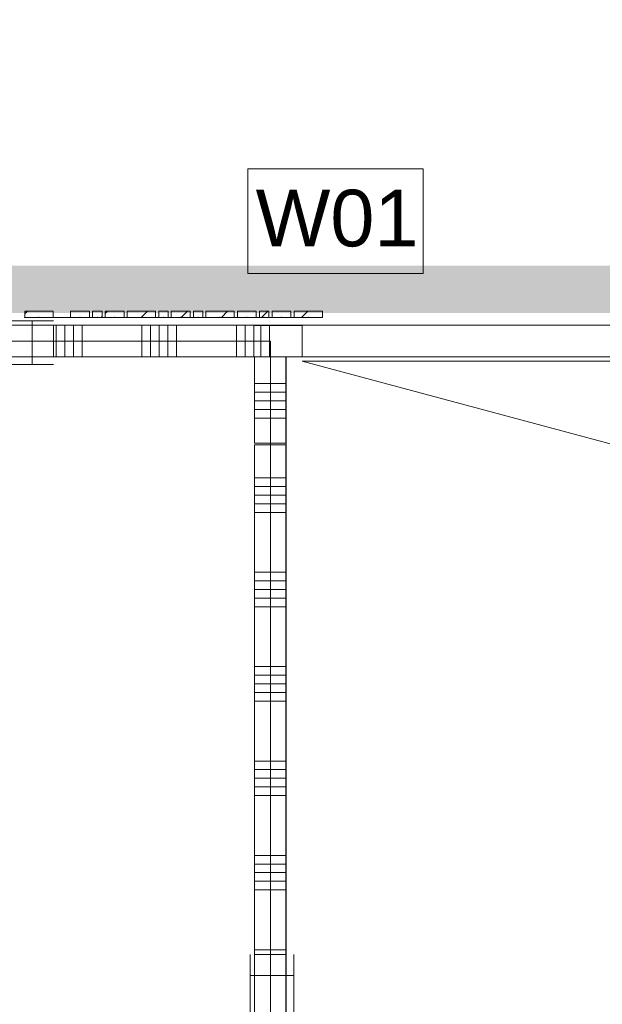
# Model space of a CAD drawing. Header units: millimetres. Extents: x -850 to 154668, y -24973 to 71030.
# Tile 101 of 212: x 13904 to 15755, y 43927 to 47057. Entities that reach past the tile are written whole.
import ezdxf

# ---------------------------------------------------------------- set-up
doc = ezdxf.new("R2010")
doc.units = ezdxf.units.MM
doc.header["$MEASUREMENT"] = 0
doc.linetypes.add('B0703', pattern=[468.700004, 312.5, -156.200004])
for name, color, linetype in [('New_22 NC Binnenwanden', 7, 'Continuous'), ('New_22 NC Binnenwanden Deuren', 7, 'Continuous'), ('New_22 NC Binnenwanden Doorsnede-arcering', 7, 'Continuous'), ('New_22 NC Binnenwanden Ramen', 7, 'Continuous'), ('New_23 Vloeren', 7, 'Continuous'), ('New_Info Wandafwerking aanduiding', 7, 'Continuous'), ('New_Info Wandafwerking aanduiding Doorsnede-arcering', 7, 'Continuous'), ('New_Z Ruimtefuncties Zone omranding', 7, 'Continuous')]:
    doc.layers.add(name, color=color, linetype=linetype)
doc.styles.add('GENERATED_STYLE_1', font='txt')
pattern_1 = [(45, (0, 0), (-63.63961, 63.63961), [])]

# ---------------------------------------------------------------- blocks, each defined once
blk = doc.blocks.new('Slab_3_2', base_point=(0, 51154.6))
at = {"layer": 'New_23 Vloeren', "color": 1, "linetype": 'Continuous', "lineweight": 0, "flags": 128}
blk.add_lwpolyline([(10960, 43984.1), (10960, 38110.8, 0.414335), (13010, 36060), (14700.7, 36060), (14700.7, 46035), (13000.2, 46035, 0.412961)], format="xyb", close=True, dxfattribs=at)
blk = doc.blocks.new('Curtain Wall_47_2')
at = {"layer": 'New_22 NC Binnenwanden Doorsnede-arcering', "linetype": 'Continuous', "lineweight": 0, "true_color": 0x000000}
h = blk.add_hatch(dxfattribs=at)
h.set_pattern_fill('310_Naaldhout__01__0002', color=18, style=0, pattern_type=2)
h.set_pattern_definition(pattern_1)
h.paths.add_polyline_path([(14065.7, 46130), (14065.7, 46110), (14125.7, 46110), (14125.7, 46130)])
h = blk.add_hatch(dxfattribs=at)
h.set_pattern_fill('310_Naaldhout__01__0002', color=18, style=0, pattern_type=2)
h.set_pattern_definition(pattern_1)
h.paths.add_polyline_path([(14135.7, 46130), (14135.7, 46110), (14165.7, 46110), (14165.7, 46130)])
h = blk.add_hatch(dxfattribs=at)
h.set_pattern_fill('310_Naaldhout__01__0002', color=18, style=0, pattern_type=2)
h.set_pattern_definition(pattern_1)
h.paths.add_polyline_path([(14175.7, 46130), (14175.7, 46110), (14235.7, 46110), (14235.7, 46130)])
h = blk.add_hatch(dxfattribs=at)
h.set_pattern_fill('310_Naaldhout__01__0002', color=18, style=0, pattern_type=2)
h.set_pattern_definition(pattern_1)
h.paths.add_polyline_path([(14245.7, 46130), (14245.7, 46110), (14335.7, 46110), (14335.7, 46130)])
h = blk.add_hatch(dxfattribs=at)
h.set_pattern_fill('310_Naaldhout__01__0002', color=18, style=0, pattern_type=2)
h.set_pattern_definition(pattern_1)
h.paths.add_polyline_path([(14345.7, 46130), (14345.7, 46110), (14375.7, 46110), (14375.7, 46130)])
h = blk.add_hatch(dxfattribs=at)
h.set_pattern_fill('310_Naaldhout__01__0002', color=18, style=0, pattern_type=2)
h.set_pattern_definition(pattern_1)
h.paths.add_polyline_path([(14385.7, 46130), (14385.7, 46110), (14445.7, 46110), (14445.7, 46130)])
h = blk.add_hatch(dxfattribs=at)
h.set_pattern_fill('310_Naaldhout__01__0002', color=18, style=0, pattern_type=2)
h.set_pattern_definition(pattern_1)
h.paths.add_polyline_path([(14455.7, 46130), (14455.7, 46110), (14485.7, 46110), (14485.7, 46130)])
h = blk.add_hatch(dxfattribs=at)
h.set_pattern_fill('310_Naaldhout__01__0002', color=18, style=0, pattern_type=2)
h.set_pattern_definition(pattern_1)
h.paths.add_polyline_path([(14495.7, 46130), (14495.7, 46110), (14585.7, 46110), (14585.7, 46130)])
h = blk.add_hatch(dxfattribs=at)
h.set_pattern_fill('310_Naaldhout__01__0002', color=18, style=0, pattern_type=2)
h.set_pattern_definition(pattern_1)
h.paths.add_polyline_path([(14595.7, 46130), (14595.7, 46110), (14655.7, 46110), (14655.7, 46130)])
h = blk.add_hatch(dxfattribs=at)
h.set_pattern_fill('310_Naaldhout__01__0002', color=18, style=0, pattern_type=2)
h.set_pattern_definition(pattern_1)
h.paths.add_polyline_path([(14665.7, 46130), (14665.7, 46110), (14695.7, 46110), (14695.7, 46130)])
h = blk.add_hatch(dxfattribs=at)
h.set_pattern_fill('310_Naaldhout__01__0002', color=18, style=0, pattern_type=2)
h.set_pattern_definition(pattern_1)
h.paths.add_polyline_path([(14705.7, 46130), (14705.7, 46110), (14765.7, 46110), (14765.7, 46130)])
h = blk.add_hatch(dxfattribs=at)
h.set_pattern_fill('310_Naaldhout__01__0002', color=18, style=0, pattern_type=2)
h.set_pattern_definition(pattern_1)
h.paths.add_polyline_path([(14775.7, 46130), (14775.7, 46110), (14865.7, 46110), (14865.7, 46130)])
at = {"layer": 'New_22 NC Binnenwanden', "color": 9, "linetype": 'B0703', "lineweight": 0}
for p, q in [((14095.7, 46110), (14010, 46110)), ((14150.7, 46110), (14095.7, 46110)), ((14205.7, 46110), (14150.7, 46110)), ((14290.7, 46110), (14205.7, 46110)), ((14360.7, 46110), (14290.7, 46110)), ((14415.7, 46110), (14360.7, 46110)), ((14470.7, 46110), (14415.7, 46110)), ((14540.7, 46110), (14470.7, 46110)), ((14625.7, 46110), (14540.7, 46110)), ((14680.7, 46110), (14625.7, 46110)), ((14735.7, 46110), (14680.7, 46110)), ((14820.7, 46110), (14735.7, 46110)), ((14865.7, 46110), (14820.7, 46110))]:
    blk.add_line(p, q, dxfattribs=at)
at = {"layer": 'New_22 NC Binnenwanden', "color": 1, "linetype": 'Continuous', "lineweight": 0}
for p, q in [((14010, 46110), (14095.7, 46110)), ((14095.7, 46110), (14150.7, 46110)), ((14150.7, 46110), (14205.7, 46110)), ((14205.7, 46110), (14290.7, 46110)), ((14290.7, 46110), (14360.7, 46110)), ((14360.7, 46110), (14415.7, 46110)), ((14415.7, 46110), (14470.7, 46110)), ((14470.7, 46110), (14540.7, 46110)), ((14540.7, 46110), (14625.7, 46110)), ((14625.7, 46110), (14680.7, 46110)), ((14680.7, 46110), (14735.7, 46110)), ((14735.7, 46110), (14820.7, 46110)), ((14820.7, 46110), (14865.7, 46110)), ((14865.7, 46110), (14865.7, 46110))]:
    blk.add_line(p, q, dxfattribs=at)
at = {"layer": 'New_22 NC Binnenwanden', "color": 7, "linetype": 'Continuous', "lineweight": 0}
for p, q in [((14065.7, 46130), (14065.7, 46110)), ((14125.7, 46130), (14065.7, 46130)), ((14125.7, 46110), (14065.7, 46110)), ((14125.7, 46130), (14125.7, 46110)), ((14135.7, 46130), (14135.7, 46110)), ((14165.7, 46130), (14135.7, 46130)), ((14165.7, 46110), (14135.7, 46110)), ((14165.7, 46130), (14165.7, 46110)), ((14175.7, 46130), (14175.7, 46110)), ((14235.7, 46130), (14175.7, 46130)), ((14235.7, 46110), (14175.7, 46110)), ((14235.7, 46130), (14235.7, 46110)), ((14245.7, 46130), (14245.7, 46110)), ((14335.7, 46130), (14245.7, 46130)), ((14335.7, 46110), (14245.7, 46110)), ((14335.7, 46130), (14335.7, 46110)), ((14345.7, 46130), (14345.7, 46110)), ((14375.7, 46130), (14345.7, 46130)), ((14375.7, 46110), (14345.7, 46110)), ((14375.7, 46130), (14375.7, 46110)), ((14385.7, 46130), (14385.7, 46110)), ((14445.7, 46130), (14385.7, 46130)), ((14445.7, 46110), (14385.7, 46110)), ((14445.7, 46130), (14445.7, 46110)), ((14455.7, 46130), (14455.7, 46110)), ((14485.7, 46130), (14455.7, 46130)), ((14485.7, 46110), (14455.7, 46110)), ((14485.7, 46130), (14485.7, 46110)), ((14495.7, 46130), (14495.7, 46110)), ((14585.7, 46130), (14495.7, 46130)), ((14585.7, 46110), (14495.7, 46110)), ((14585.7, 46130), (14585.7, 46110)), ((14595.7, 46130), (14595.7, 46110)), ((14655.7, 46130), (14595.7, 46130)), ((14655.7, 46110), (14595.7, 46110)), ((14655.7, 46130), (14655.7, 46110)), ((14665.7, 46130), (14665.7, 46110)), ((14695.7, 46130), (14665.7, 46130)), ((14695.7, 46110), (14665.7, 46110)), ((14695.7, 46130), (14695.7, 46110)), ((14705.7, 46130), (14705.7, 46110)), ((14765.7, 46130), (14705.7, 46130)), ((14765.7, 46110), (14705.7, 46110)), ((14765.7, 46130), (14765.7, 46110)), ((14775.7, 46130), (14775.7, 46110)), ((14865.7, 46130), (14775.7, 46130)), ((14865.7, 46110), (14775.7, 46110)), ((14865.7, 46130), (14865.7, 46110))]:
    blk.add_line(p, q, dxfattribs=at)
at = {"layer": 'New_22 NC Binnenwanden', "color": 9, "linetype": 'B0703', "lineweight": 0}
for p in [(14010, 46110), (14095.7, 46110), (14150.7, 46110), (14205.7, 46110), (14290.7, 46110), (14360.7, 46110), (14415.7, 46110), (14470.7, 46110), (14540.7, 46110), (14625.7, 46110), (14680.7, 46110), (14735.7, 46110), (14820.7, 46110), (14865.7, 46110)]:
    blk.add_point(p, dxfattribs=at)
at = {"layer": 'New_22 NC Binnenwanden', "color": 1, "linetype": 'Continuous', "lineweight": 0}
for p in [(14010, 46110), (14010, 46110), (14095.7, 46110), (14095.7, 46110), (14150.7, 46110), (14150.7, 46110), (14205.7, 46110), (14205.7, 46110), (14290.7, 46110), (14290.7, 46110), (14360.7, 46110), (14360.7, 46110), (14415.7, 46110), (14415.7, 46110), (14470.7, 46110), (14470.7, 46110), (14540.7, 46110), (14540.7, 46110), (14625.7, 46110), (14625.7, 46110), (14680.7, 46110), (14680.7, 46110), (14735.7, 46110), (14735.7, 46110), (14820.7, 46110), (14820.7, 46110), (14865.7, 46110)]:
    blk.add_point(p, dxfattribs=at)
blk = doc.blocks.new('Curtain Wall_60_2')
at = {"layer": 'New_22 NC Binnenwanden Doorsnede-arcering', "linetype": 'Continuous', "lineweight": 0, "true_color": 0x000000}
h = blk.add_hatch(dxfattribs=at)
h.set_pattern_fill('310_Naaldhout__01__0002', color=18, style=0, pattern_type=2)
h.set_pattern_definition(pattern_1)
h.paths.add_polyline_path([(14010, 46130), (13920, 46130), (13920, 46110), (14010, 46110)])
at = {"layer": 'New_22 NC Binnenwanden', "color": 7, "linetype": 'Continuous', "lineweight": 0}
for p, q in [((14010, 46130), (13920, 46130)), ((13920, 46130), (13920, 46110)), ((14010, 46110), (13920, 46110)), ((14010, 46130), (14010, 46110))]:
    blk.add_line(p, q, dxfattribs=at)
at = {"layer": 'New_22 NC Binnenwanden', "color": 9, "linetype": 'B0703', "lineweight": 0}
for p, q in [((13920, 46110), (13965, 46110)), ((13920, 46110), (13920, 46110)), ((13965, 46110), (14010, 46110)), ((14010, 46110), (14010, 46110))]:
    blk.add_line(p, q, dxfattribs=at)
at = {"layer": 'New_22 NC Binnenwanden', "color": 1, "linetype": 'Continuous', "lineweight": 0}
for p, q in [((13920, 46110), (13920, 46110)), ((13965, 46110), (13920, 46110)), ((14010, 46110), (13965, 46110))]:
    blk.add_line(p, q, dxfattribs=at)
at = {"layer": 'New_22 NC Binnenwanden', "color": 9, "linetype": 'B0703', "lineweight": 0}
for p in [(13920, 46110), (13965, 46110), (13965, 46110), (14010, 46110)]:
    blk.add_point(p, dxfattribs=at)
at = {"layer": 'New_22 NC Binnenwanden', "color": 1, "linetype": 'Continuous', "lineweight": 0}
for p in [(13920, 46110), (13965, 46110), (13965, 46110), (14010, 46110), (14010, 46110)]:
    blk.add_point(p, dxfattribs=at)
blk = doc.blocks.new('*X2358')
at = {"layer": 'New_22 NC Binnenwanden Doorsnede-arcering', "color": 254, "linetype": 'Continuous', "lineweight": 0, "true_color": 0xe9ebeb}
for p, q in [((14750, 45900), (14650, 45900)), ((14750, 45872.6), (14650, 45872.6)), ((14750, 45845.1), (14650, 45845.1)), ((14750, 45817.7), (14650, 45817.7)), ((14750, 45790.3), (14650, 45790.3))]:
    blk.add_line(p, q, dxfattribs=at)
blk = doc.blocks.new('*X2359')
at = {"layer": 'New_22 NC Binnenwanden Doorsnede-arcering', "color": 254, "linetype": 'Continuous', "lineweight": 0, "true_color": 0xe9ebeb}
for p, q in [((14750, 45600), (14650, 45600)), ((14750, 45572.6), (14650, 45572.6)), ((14750, 45545.1), (14650, 45545.1)), ((14750, 45517.7), (14650, 45517.7)), ((14750, 45490.3), (14650, 45490.3)), ((14750, 45300), (14650, 45300)), ((14750, 45272.6), (14650, 45272.6)), ((14750, 45245.1), (14650, 45245.1)), ((14750, 45217.7), (14650, 45217.7)), ((14750, 45190.3), (14650, 45190.3)), ((14750, 45000), (14650, 45000)), ((14750, 44972.6), (14650, 44972.6)), ((14750, 44945.1), (14650, 44945.1)), ((14750, 44917.7), (14650, 44917.7)), ((14750, 44890.3), (14650, 44890.3)), ((14750, 44700), (14650, 44700)), ((14750, 44672.6), (14650, 44672.6)), ((14750, 44645.1), (14650, 44645.1)), ((14750, 44617.7), (14650, 44617.7)), ((14750, 44590.3), (14650, 44590.3)), ((14750, 44400), (14650, 44400)), ((14750, 44372.6), (14650, 44372.6)), ((14750, 44345.1), (14650, 44345.1)), ((14750, 44317.7), (14650, 44317.7)), ((14750, 44290.3), (14650, 44290.3)), ((14750, 44100), (14650, 44100))]:
    blk.add_line(p, q, dxfattribs=at)
blk = doc.blocks.new('R1 22_14')
at = {"layer": 'New_22 NC Binnenwanden Ramen', "color": 1, "linetype": 'Continuous', "lineweight": 0}
for p, q in [((-750, 0), (-683, 0)), ((-683, 0), (-683, -139)), ((-683, 0), (683, 0)), ((683, -139), (683, 0)), ((683, 0), (750, 0)), ((-683, -139), (-750, -139)), ((683, -139), (-683, -139)), ((750, -139), (683, -139))]:
    blk.add_line(p, q, dxfattribs=at)
at = {"layer": 'New_22 NC Binnenwanden Ramen', "color": 9, "linetype": 'Continuous', "lineweight": 0}
for p, q in [((-750, -25), (750, -25)), ((-750, -125), (750, -125))]:
    blk.add_line(p, q, dxfattribs=at)
at = {"layer": 'New_22 NC Binnenwanden Ramen', "color": 7, "linetype": 'Continuous', "lineweight": 0}
for p, q in [((-750, -125), (-750, -25)), ((-750, -125), (-750, -25)), ((750, -125), (750, -25)), ((750, -125), (750, -25))]:
    blk.add_line(p, q, dxfattribs=at)
blk = doc.blocks.new('Wall_444_2', base_point=(14650, 36110.1))
at = {"layer": 'New_22 NC Binnenwanden', "color": 8, "linetype": 'Continuous', "lineweight": 0, "true_color": 0x778488}
for p, q in [((14650, 45710), (14750, 45710)), ((14650, 45705), (14750, 45705)), ((14650, 44084.9), (14750, 44084.9))]:
    blk.add_line(p, q, dxfattribs=at)
at = {"layer": 'New_22 NC Binnenwanden', "color": 8, "linetype": 'Continuous', "lineweight": 0, "true_color": 0x778488, "flags": 128}
for points in [[(14650, 45984.9), (14750, 45984.9)], [(14650, 45984.9), (14650, 45710)], [(14750, 45710), (14750, 45984.9)], [(14650, 45705), (14650, 44084.9)], [(14750, 44084.9), (14750, 45705)]]:
    blk.add_lwpolyline(points, dxfattribs=at)
at = {"layer": 'New_22 NC Binnenwanden', "color": 8, "lineweight": 0, "true_color": 0x778488}
for name in ['*X2358', '*X2359']:
    blk.add_blockref(name, (0, 0), dxfattribs=at)
at = {"layer": 'New_22 NC Binnenwanden Ramen', "color": 1, "linetype": 'Continuous', "lineweight": 0, "xscale": -1, "zscale": 1000, "rotation": 270}
blk.add_blockref('R1 22_14', (14775, 43334.9), dxfattribs=at)
blk = doc.blocks.new('*X2601')
at = {"layer": 'New_22 NC Binnenwanden Doorsnede-arcering', "color": 254, "linetype": 'Continuous', "lineweight": 0, "true_color": 0xe9ebeb}
for p, q in [((14670.6, 46007), (14670.6, 46084.9)), ((14698, 46007), (14698, 46084.9)), ((14670.6, 45984.9), (14670.6, 46007)), ((14698, 45984.9), (14698, 46007))]:
    blk.add_line(p, q, dxfattribs=at)
blk = doc.blocks.new('*X2602')
at = {"layer": 'New_22 NC Binnenwanden Doorsnede-arcering', "color": 254, "linetype": 'Continuous', "lineweight": 0, "true_color": 0xe9ebeb}
for p, q in [((15843.1, 46007), (15843.1, 46085)), ((15870.6, 46007), (15870.6, 46085)), ((15898, 46007), (15898, 46085)), ((16088.3, 46007), (16088.3, 46085)), ((16115.7, 46007), (16115.7, 46085)), ((16143.1, 46007), (16143.1, 46085)), ((16170.6, 46007), (16170.6, 46085)), ((16198, 46007), (16198, 46085)), ((16388.3, 46007), (16388.3, 46085)), ((16415.7, 46007), (16415.7, 46085)), ((16443.1, 46007), (16443.1, 46085)), ((16470.6, 46007), (16470.6, 46085)), ((16498, 46007), (16498, 46085)), ((16688.3, 46007), (16688.3, 46085)), ((16715.7, 46007), (16715.7, 46085)), ((16743.1, 46007), (16743.1, 46085)), ((16770.6, 46007), (16770.6, 46085)), ((15843.1, 45985), (15843.1, 46007)), ((15870.6, 45985), (15870.6, 46007)), ((15898, 45985), (15898, 46007)), ((16088.3, 45985), (16088.3, 46007)), ((16115.7, 45985), (16115.7, 46007)), ((16143.1, 45985), (16143.1, 46007)), ((16170.6, 45985), (16170.6, 46007)), ((16198, 45985), (16198, 46007)), ((16388.3, 45985), (16388.3, 46007)), ((16415.7, 45985), (16415.7, 46007)), ((16443.1, 45985), (16443.1, 46007)), ((16470.6, 45985), (16470.6, 46007)), ((16498, 45985), (16498, 46007)), ((16688.3, 45985), (16688.3, 46007)), ((16715.7, 45985), (16715.7, 46007)), ((16743.1, 45985), (16743.1, 46007)), ((16770.6, 45985), (16770.6, 46007))]:
    blk.add_line(p, q, dxfattribs=at)
blk = doc.blocks.new('D1 22_6')
at = {"layer": 'New_22 NC Binnenwanden Deuren', "color": 1, "linetype": 'Continuous', "lineweight": 0}
for q in [(-481.8, 267.6), (-517, 0)]:
    blk.add_line((517, 0), q, dxfattribs=at)
at = {"layer": 'New_22 NC Binnenwanden Deuren', "color": 7, "linetype": 'Continuous', "lineweight": 0}
for p, q in [((-517, -114), (-517, -14)), ((-517, -114), (-517, -14)), ((517, -114), (517, -14)), ((517, -114), (517, -14))]:
    blk.add_line(p, q, dxfattribs=at)
at = {"layer": 'New_22 NC Binnenwanden Deuren', "color": 1, "linetype": 'Continuous', "lineweight": 0}
blk.add_arc((517, 0), 1034, 165, 180, dxfattribs=at)
blk = doc.blocks.new('Wall_517_2', base_point=(16773.1, 45985))
at = {"layer": 'New_22 NC Binnenwanden', "color": 8, "linetype": 'Continuous', "lineweight": 0, "true_color": 0x778488}
for p, q in [((14801, 46084.9), (14801, 45984.9)), ((15835, 46085), (15835, 45985))]:
    blk.add_line(p, q, dxfattribs=at)
at = {"layer": 'New_22 NC Binnenwanden', "color": 8, "linetype": 'Continuous', "lineweight": 0, "true_color": 0x778488, "flags": 128}
for points in [[(14801, 46084.9), (14650.7, 46084.9)], [(16773.1, 46085), (15835, 46085)], [(16773.1, 46085), (16773.1, 45985)], [(14650.7, 45984.9), (14801, 45984.9)], [(15835, 45985), (16773.1, 45985)]]:
    blk.add_lwpolyline(points, dxfattribs=at)
at = {"layer": 'New_22 NC Binnenwanden', "color": 8, "lineweight": 0, "true_color": 0x778488}
for name in ['*X2601', '*X2602']:
    blk.add_blockref(name, (0, 0), dxfattribs=at)
at = {"layer": 'New_22 NC Binnenwanden Deuren', "color": 1, "linetype": 'Continuous', "lineweight": 0, "zscale": 1000, "rotation": 180.0024691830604}
blk.add_blockref('D1 22_6', (15318, 45970.9), dxfattribs=at)
blk = doc.blocks.new('*X2626')
at = {"layer": 'New_22 NC Binnenwanden Doorsnede-arcering', "color": 254, "linetype": 'Continuous', "lineweight": 0, "true_color": 0xe9ebeb}
for p, q in [((14019.9, 46005.6), (14019.9, 46085)), ((14047.4, 46005.6), (14047.4, 46085)), ((14074.8, 46005.6), (14074.8, 46084.9)), ((14102.2, 46005.6), (14102.2, 46084.9)), ((14292.5, 46005.6), (14292.5, 46084.9)), ((14319.9, 46005.6), (14319.9, 46084.9)), ((14347.4, 46005.6), (14347.4, 46084.9)), ((14374.8, 46005.6), (14374.8, 46084.9)), ((14402.2, 46005.6), (14402.2, 46084.9)), ((14592.5, 46005.6), (14592.5, 46084.9)), ((14619.9, 46005.6), (14619.9, 46084.9)), ((14647.4, 46005.6), (14647.4, 46084.9)), ((14019.9, 45985), (14019.9, 46005.6)), ((14047.4, 45985), (14047.4, 46005.6)), ((14074.8, 45984.9), (14074.8, 46005.6)), ((14102.2, 45984.9), (14102.2, 46005.6)), ((14292.5, 45984.9), (14292.5, 46005.6)), ((14319.9, 45984.9), (14319.9, 46005.6)), ((14347.4, 45984.9), (14347.4, 46005.6)), ((14374.8, 45984.9), (14374.8, 46005.6)), ((14402.2, 45984.9), (14402.2, 46005.6)), ((14592.5, 45984.9), (14592.5, 46005.6)), ((14619.9, 45984.9), (14619.9, 46005.6)), ((14647.4, 45984.9), (14647.4, 46005.6))]:
    blk.add_line(p, q, dxfattribs=at)
blk = doc.blocks.new('R2 bl ol 22')
at = {"layer": 'New_22 NC Binnenwanden Ramen', "color": 1, "linetype": 'Continuous', "lineweight": 0}
for p, q in [((-500, 0), (-433, 0)), ((-433, 0), (-433, -139)), ((-433, 0), (-33.5, 0)), ((-33.5, -139), (-33.5, 0)), ((-33.5, 0), (0, 0)), ((0, 0), (33.5, 0)), ((33.5, 0), (33.5, -139)), ((33.5, 0), (433, 0)), ((433, -139), (433, 0)), ((433, 0), (500, 0)), ((-433, -139), (-500, -139)), ((-33.5, -139), (-433, -139)), ((0, -139), (-33.5, -139)), ((33.5, -139), (0, -139)), ((433, -139), (33.5, -139)), ((500, -139), (433, -139))]:
    blk.add_line(p, q, dxfattribs=at)
at = {"layer": 'New_22 NC Binnenwanden Ramen', "color": 9, "linetype": 'Continuous', "lineweight": 0}
for p, q in [((-500, -14), (500, -14)), ((-500, -114), (500, -114))]:
    blk.add_line(p, q, dxfattribs=at)
at = {"layer": 'New_22 NC Binnenwanden Ramen', "color": 7, "linetype": 'Continuous', "lineweight": 0}
for p, q in [((-500, -14), (-500, -114)), ((-500, -14), (-500, -114)), ((500, -14), (500, -114)), ((500, -14), (500, -114))]:
    blk.add_line(p, q, dxfattribs=at)
blk = doc.blocks.new('Wall_524_2', base_point=(14650.7, 45984.9))
at = {"layer": 'New_22 NC Binnenwanden', "color": 8, "linetype": 'Continuous', "lineweight": 0, "true_color": 0x778488}
for p, q in [((13011, 46085), (13011, 45985)), ((14011, 46085), (14011, 45985))]:
    blk.add_line(p, q, dxfattribs=at)
at = {"layer": 'New_22 NC Binnenwanden', "color": 8, "linetype": 'Continuous', "lineweight": 0, "true_color": 0x778488, "flags": 128}
for points in [[(13011, 46085), (13010, 46085)], [(13010, 46085), (13010, 45985)], [(14650.7, 46084.9), (14011, 46085)], [(14011, 45985), (14650.7, 45984.9)]]:
    blk.add_lwpolyline(points, dxfattribs=at)
at = {"layer": 'New_22 NC Binnenwanden', "color": 8, "lineweight": 0, "true_color": 0x778488}
blk.add_blockref('*X2626', (0, 0), dxfattribs=at)
at = {"layer": 'New_22 NC Binnenwanden Ramen', "color": 1, "linetype": 'Continuous', "lineweight": 0, "xscale": -1, "zscale": 1000, "rotation": 359.9972310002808}
blk.add_blockref('R2 bl ol 22', (13511, 46099), dxfattribs=at)
blk = doc.blocks.new('Wall_613_2', base_point=(16574, 46199.5))
at = {"layer": 'New_Info Wandafwerking aanduiding Doorsnede-arcering', "linetype": 'Continuous', "lineweight": 0, "true_color": 0x99a3a6}
blk.add_hatch(color=253, dxfattribs=at).paths.add_polyline_path([(16574.9, 46274.5), (13010.7, 46274.5), (13010.7, 46124.5), (16573.2, 46124.5)])

msp = doc.modelspace()

# ---------------------------------------------------------------- linework, layer by layer
at = {"layer": 'New_Info Wandafwerking aanduiding', "color": 9, "linetype": 'Continuous', "lineweight": 0, "flags": 128}
msp.add_lwpolyline([(14628.8, 46582.4), (15185.7, 46582.4), (15185.7, 46249.5), (14628.8, 46249.5)], close=True, dxfattribs=at)
at = {"layer": 'New_Z Ruimtefuncties Zone omranding', "color": 41, "linetype": 'Continuous', "lineweight": 0, "true_color": 0xffeeaa, "flags": 128}
msp.add_lwpolyline([(23390.4, 24315), (23390.4, 26210), (14200.7, 26210), (14200.7, 30170), (14200.7, 34110.1), (16950.7, 34110.1), (16950.7, 36010), (14650.7, 36010), (13000.4, 36010, -0.192176), (11511.5, 36624.2, -0.163342), (10919.2, 37730.4), (10909.9, 43996.7, -0.145429), (11374.3, 45358.1, -0.222858), (13010, 46085), (14650.7, 46085), (16490.7, 46085, -0.04315), (16851.1, 46053.8), (16851.1, 47840.1)], format="xyb", dxfattribs=at)
at = {"layer": 'New_Z Ruimtefuncties Zone omranding', "color": 231, "linetype": 'Continuous', "lineweight": 0, "true_color": 0xf9acba, "flags": 128}
msp.add_lwpolyline([(14750.7, 41110), (16775, 41110), (16775, 41185), (17025, 41185), (17025, 41110), (18445.6, 41110), (18445.8, 44406.1, 0.278882), (17025, 45912.2), (17025, 45835), (16775, 45835), (16775, 45964.6, 0.035671), (16490.7, 45985), (16490, 45985), (14750.7, 45985)], format="xyb", close=True, dxfattribs=at)

# ---------------------------------------------------------------- block references
at = {"layer": 'New_22 NC Binnenwanden', "linetype": 'Continuous', "lineweight": 0}
for name in ['Curtain Wall_60_2', 'Curtain Wall_47_2']:
    msp.add_blockref(name, (0, 0), dxfattribs=at)
at = {"layer": 'New_22 NC Binnenwanden', "color": 8, "lineweight": 0, "true_color": 0x778488}
for name, p in [('Wall_524_2', (14650.7, 45984.9)), ('Wall_517_2', (16773.1, 45985)), ('Wall_444_2', (14650, 36110.1))]:
    msp.add_blockref(name, p, dxfattribs=at)
at = {"layer": 'New_23 Vloeren', "color": 1, "linetype": 'Continuous', "lineweight": 0}
msp.add_blockref('Slab_3_2', (0, 51154.6), dxfattribs=at)
at = {"layer": 'New_Info Wandafwerking aanduiding', "color": 1, "lineweight": 0}
msp.add_blockref('Wall_613_2', (16574, 46199.5), dxfattribs=at)

# ---------------------------------------------------------------- texts
at = {"layer": 'New_Info Wandafwerking aanduiding', "color": 2, "linetype": 'Continuous', "lineweight": 0, "insert": (14653.8, 46333.3), "char_height": 180, "attachment_point": 7, "style": 'GENERATED_STYLE_1'}
msp.add_mtext('\\A1;{\\pql;\\fArial|b0|i0|c0|p38;W01}', dxfattribs=at)

doc.saveas('drawing.dxf')
